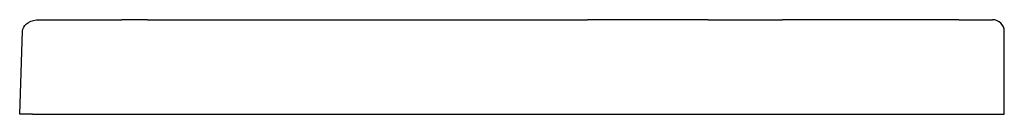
# Model space of a CAD drawing. Header units: millimetres. Extents: x -0.418 to 0.418, y 0 to 0.08.
import ezdxf

# ---------------------------------------------------------------- set-up
doc = ezdxf.new("R2010")
doc.units = ezdxf.units.MM
doc.layers.add('BLOCKS', color=3, linetype='Continuous')

msp = doc.modelspace()

# ---------------------------------------------------------------- linework, layer by layer
at = {"layer": 'BLOCKS', "linetype": 'Continuous'}
for p, q in [((-0.40124, 0.08), (-0.331, 0.08)), ((-0.30938, 0.08), (-0.331, 0.08)), ((-0.30938, 0.08), (0.06407, 0.08)), ((0.16652, 0.08), (0.06407, 0.08)), ((0.16652, 0.08), (0.2295, 0.08)), ((0.37931, 0.08), (0.2295, 0.08)), ((0.37931, 0.08), (0.4078, 0.08)), ((-0.4178, 0), (-0.41538, 0.07024)), ((0.4178, 0), (0.4178, 0.07)), ((-0.4068, 0), (0.23693, 0)), ((0.24793, 0), (0.30793, 0)), ((0.31893, 0), (0.4068, 0))]:
    msp.add_line(p, q, dxfattribs=at)
at = {"layer": 'BLOCKS'}
for p, q in [((-0.4068, 0), (-0.4178, 0)), ((0.23693, 0), (0.24793, 0)), ((0.30793, 0), (0.31893, 0)), ((0.4068, 0), (0.4178, 0))]:
    msp.add_line(p, q, dxfattribs=at)
at = {"layer": 'BLOCKS', "linetype": 'Continuous', "flags": 128}
msp.add_lwpolyline([(-0.41538, 0.07024), (-0.41511, 0.07195), (-0.41443, 0.0736), (-0.41337, 0.07514), (-0.41195, 0.07653), (-0.41021, 0.07773), (-0.40821, 0.0787), (-0.406, 0.07942), (-0.40366, 0.07985), (-0.40124, 0.08)], dxfattribs=at)
at = {"layer": 'BLOCKS', "linetype": 'Continuous'}
msp.add_arc((0.4078, 0.07), 0.01, 0, 90, dxfattribs=at)

doc.saveas('drawing.dxf')
